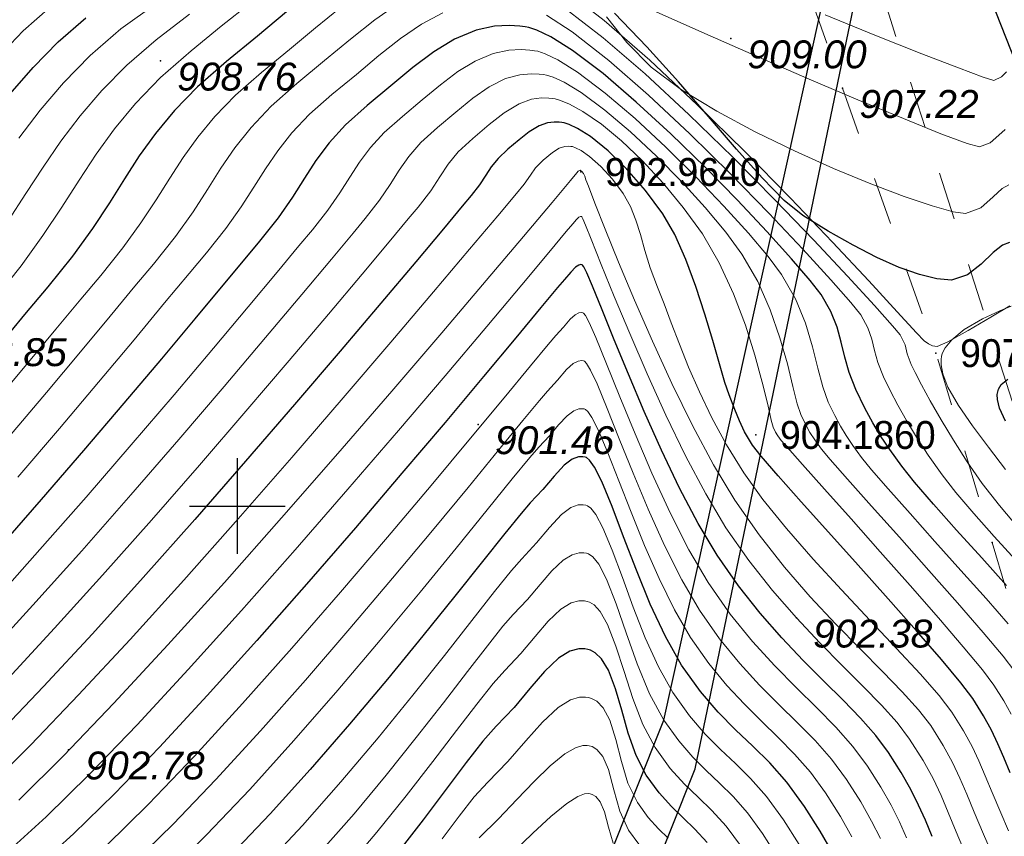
# Model space of a CAD drawing. Header units: millimetres. Extents: x 1490 to 2460, y -539 to 1142.
# Tile 25 of 28: x 2228 to 2259, y 1015 to 1041. Entities that reach past the tile are written whole.
import ezdxf

# ---------------------------------------------------------------- set-up
doc = ezdxf.new("R2010")
doc.units = ezdxf.units.MM
doc.linetypes.add('Auto_Street_NotBorder_Line_m1', pattern=[3, 1.5, -1.5])
for name, color, linetype in [('(001) Сетка', 92, 'Continuous'), ('(004) Точки рельефа', 7, 'Continuous'), ('(031) Горизонтали', 42, 'Continuous'), ('(035) Откосы', 7, 'Continuous'), ('Отметка', 7, 'Continuous'), ('Пикет', 7, 'Continuous')]:
    doc.layers.add(name, color=color, linetype=linetype)
doc.layers.add('(032) Горизонтали утолщенные', color=32, linetype='Continuous', lineweight=30)
doc.layers.add('AUTO#_ROADS_EXIST_L', color=7, linetype='Continuous', lineweight=15, true_color=0x000000)
doc.styles.add('D-431', font='txt')

# ---------------------------------------------------------------- blocks, each defined once
blk = doc.blocks.new('Setka')
at = {"layer": '(001) Сетка'}
for p, q in [((0, 1.5), (0, -1.5)), ((-1.5, 0), (1.5, 0))]:
    blk.add_line(p, q, dxfattribs=at)

msp = doc.modelspace()

# ---------------------------------------------------------------- linework, layer by layer
at = {"layer": '(004) Точки рельефа', "color": 7, "linetype": 'ByBlock', "lineweight": -2}
for p in [(2250.348, 1040.468, 909.001), (2232.468, 1039.771, 908.759), (2253.858, 1038.913, 907.221), (2242.432, 1028.374, 901.457), (2258.548, 1024.67, 906.367), (2252.407, 1022.312, 902.379), (2229.587, 1018.177, 902.781)]:
    msp.add_point(p, dxfattribs=at)
at = {"layer": '(031) Горизонтали', "color": 42, "linetype": 'Continuous', "lineweight": 0}
for points, elevation in [([(2259.097, 1032.093), (2258.507, 1031.741), (2257.789, 1031.321), (2257.158, 1030.966), (2256.827, 1030.814), (2256.676, 1030.833), (2256.553, 1030.898), (2256.411, 1030.995), (2256.17, 1031.248), (2255.572, 1031.9), (2254.675, 1032.872), (2253.539, 1034.086), (2252.225, 1035.464), (2250.792, 1036.927), (2249.3, 1038.396), (2247.808, 1039.793), (2246.377, 1041.039), (2245.066, 1042.056)], 907.5), ([(2238.107, 1041.435), (2237.331, 1040.809), (2236.515, 1040.126), (2235.64, 1039.403), (2234.824, 1038.691), (2234.17, 1038.022), (2233.636, 1037.378), (2233.18, 1036.741), (2232.76, 1036.094), (2232.333, 1035.417), (2231.858, 1034.695), (2231.293, 1033.909), (2230.595, 1033.042), (2229.968, 1032.299), (2229.186, 1031.361), (2228.274, 1030.267), (2227.259, 1029.054)], 907.5), ([(2235.298, 1041.589), (2234.376, 1040.853), (2233.434, 1040.089), (2232.474, 1039.249), (2231.686, 1038.437), (2231.027, 1037.64), (2230.451, 1036.842), (2229.915, 1036.028), (2229.374, 1035.185), (2228.783, 1034.296), (2228.099, 1033.348), (2227.276, 1032.326)], 908.5), ([(2227.358, 1039.874), (2228.168, 1040.708), (2229.021, 1041.463)], 910.5), ([(2239.946, 1041.576), (2239.191, 1041.06), (2238.423, 1040.455), (2237.615, 1039.781), (2236.743, 1039.059), (2235.937, 1038.35), (2235.308, 1037.686), (2234.802, 1037.046), (2234.366, 1036.405), (2233.946, 1035.743), (2233.49, 1035.036), (2232.944, 1034.263), (2232.254, 1033.4), (2231.668, 1032.704), (2230.892, 1031.772), (2229.957, 1030.649), (2228.893, 1029.378), (2227.734, 1028.006)], 907), ([(2232.354, 1041.584), (2231.227, 1040.776), (2230.267, 1039.935), (2229.433, 1039.085), (2228.698, 1038.222), (2228.032, 1037.344)], 909.5), ([(2259.386, 1025.114), (2258.774, 1025.832), (2258.237, 1026.524), (2257.767, 1027.2), (2257.333, 1027.876), (2256.943, 1028.522), (2256.606, 1029.112), (2256.331, 1029.616), (2256.127, 1030.006), (2256.004, 1030.255), (2255.885, 1030.592), (2255.816, 1030.871), (2255.665, 1031.18), (2255.423, 1031.467), (2254.854, 1032.104), (2254.013, 1033.021), (2252.956, 1034.148), (2251.737, 1035.416), (2250.411, 1036.754), (2249.036, 1038.092), (2247.664, 1039.36), (2246.353, 1040.489), (2245.156, 1041.409)], 907), ([(2258.955, 1037.618), (2258.759, 1037.438), (2258.487, 1037.198), (2258.154, 1037.072), (2257.766, 1037.179), (2256.938, 1037.488), (2255.762, 1037.959), (2254.332, 1038.552), (2252.739, 1039.227), (2251.079, 1039.946), (2249.442, 1040.668), (2247.922, 1041.353)], 909), ([(2233.377, 1041.23), (2232.331, 1040.433), (2231.412, 1039.631), (2230.629, 1038.838), (2229.951, 1038.047), (2229.349, 1037.25), (2228.792, 1036.441), (2228.25, 1035.613), (2227.691, 1034.758)], 909), ([(2241.324, 1041.277), (2240.653, 1040.921), (2239.991, 1040.469), (2239.318, 1039.939), (2238.61, 1039.348), (2237.846, 1038.716), (2237.14, 1038.095), (2236.589, 1037.513), (2236.146, 1036.952), (2235.764, 1036.391), (2235.396, 1035.81), (2234.996, 1035.191), (2234.518, 1034.513), (2233.913, 1033.757), (2233.368, 1033.109), (2232.598, 1032.183), (2231.639, 1031.031), (2230.528, 1029.703), (2229.301, 1028.25), (2227.994, 1026.722)], 906.5), ([(2259.28, 1024.126), (2258.609, 1024.865), (2257.967, 1025.586), (2257.406, 1026.244), (2256.975, 1026.794), (2256.544, 1027.408), (2256.174, 1027.974), (2255.857, 1028.497), (2255.584, 1028.983), (2255.348, 1029.436), (2255.139, 1029.862), (2254.961, 1030.312), (2254.86, 1030.693), (2254.778, 1031.044), (2254.652, 1031.405), (2254.424, 1031.813), (2254.112, 1032.201), (2253.489, 1032.91), (2252.614, 1033.867), (2251.546, 1034.998), (2250.344, 1036.229), (2249.067, 1037.486), (2247.774, 1038.696), (2246.523, 1039.785), (2245.374, 1040.68), (2244.568, 1041.205)], 906.5), ([(2259.065, 1035.88), (2258.858, 1035.767), (2258.578, 1035.51), (2258.189, 1035.166), (2257.712, 1034.986), (2257.321, 1035.042), (2256.661, 1035.226), (2255.782, 1035.523), (2254.737, 1035.918), (2253.575, 1036.397), (2252.35, 1036.946), (2251.112, 1037.548), (2249.912, 1038.191), (2248.802, 1038.859), (2247.859, 1039.575), (2247.092, 1040.35), (2246.452, 1041.15)], 908.5), ([(2258.997, 1039.422), (2258.84, 1039.272), (2258.596, 1039.158), (2258.269, 1039.26), (2257.487, 1039.549), (2256.341, 1039.993), (2254.918, 1040.558), (2253.308, 1041.211)], 909.5), ([(2259.048, 1022.12), (2258.353, 1022.915), (2257.567, 1023.799), (2256.752, 1024.709), (2255.971, 1025.581), (2255.286, 1026.351), (2254.758, 1026.956), (2254.452, 1027.334), (2254.178, 1027.717), (2253.968, 1028.028), (2253.791, 1028.322), (2253.615, 1028.654), (2253.409, 1029.076), (2253.237, 1029.548), (2253.085, 1030.135), (2252.916, 1030.81), (2252.693, 1031.544), (2252.38, 1032.309), (2251.942, 1033.079), (2251.521, 1033.639), (2250.903, 1034.37), (2250.132, 1035.221), (2249.254, 1036.138), (2248.312, 1037.069), (2247.35, 1037.961), (2246.413, 1038.761), (2245.545, 1039.418), (2244.929, 1039.805), (2244.529, 1039.996), (2244.297, 1040.07), (2244.192, 1040.09), (2244.05, 1040.106), (2243.776, 1040.122), (2243.387, 1040.101), (2242.904, 1039.999), (2242.339, 1039.766), (2241.794, 1039.433), (2241.248, 1039.02), (2240.675, 1038.545), (2240.053, 1038.029), (2239.484, 1037.523), (2239.054, 1037.051), (2238.712, 1036.592), (2238.409, 1036.126), (2238.095, 1035.632), (2237.719, 1035.088), (2237.232, 1034.473), (2236.809, 1033.969), (2236.126, 1033.15), (2235.221, 1032.065), (2234.131, 1030.766), (2232.896, 1029.304), (2231.551, 1027.73), (2230.137, 1026.095), (2228.691, 1024.449), (2227.25, 1022.844)], 905.5), ([(2259.256, 1020.626), (2258.886, 1021.113), (2258.263, 1021.856), (2257.464, 1022.778), (2256.563, 1023.797), (2255.637, 1024.837), (2254.762, 1025.816), (2254.011, 1026.656), (2253.462, 1027.279), (2253.19, 1027.604), (2252.985, 1027.892), (2252.834, 1028.124), (2252.7, 1028.366), (2252.544, 1028.683), (2252.434, 1029.02), (2252.3, 1029.565), (2252.124, 1030.27), (2251.893, 1031.087), (2251.589, 1031.965), (2251.197, 1032.857), (2250.701, 1033.711), (2250.192, 1034.402), (2249.551, 1035.172), (2248.814, 1035.98), (2248.019, 1036.785), (2247.204, 1037.547), (2246.405, 1038.224), (2245.66, 1038.775), (2245.127, 1039.099), (2244.777, 1039.26), (2244.572, 1039.323), (2244.479, 1039.34), (2244.346, 1039.355), (2244.091, 1039.366), (2243.733, 1039.335), (2243.291, 1039.215), (2242.772, 1038.955), (2242.263, 1038.598), (2241.734, 1038.167), (2241.156, 1037.686), (2240.635, 1037.215), (2240.256, 1036.777), (2239.957, 1036.347), (2239.672, 1035.897), (2239.338, 1035.401), (2238.891, 1034.831), (2238.506, 1034.372), (2237.828, 1033.559), (2236.901, 1032.449), (2235.766, 1031.099), (2234.466, 1029.564), (2233.043, 1027.901), (2231.541, 1026.167), (2230.001, 1024.416), (2228.467, 1022.707), (2226.98, 1021.094)], 905), ([(2259.138, 1019.291), (2258.908, 1019.709), (2258.597, 1020.204), (2258.238, 1020.68), (2257.638, 1021.405), (2256.861, 1022.31), (2255.973, 1023.326), (2255.038, 1024.384), (2254.122, 1025.414), (2253.288, 1026.347), (2252.601, 1027.115), (2252.126, 1027.647), (2251.928, 1027.874), (2251.828, 1028.016), (2251.757, 1028.135), (2251.679, 1028.29), (2251.62, 1028.513), (2251.508, 1029), (2251.339, 1029.694), (2251.107, 1030.542), (2250.808, 1031.486), (2250.437, 1032.471), (2249.99, 1033.442), (2249.46, 1034.344), (2248.862, 1035.17), (2248.226, 1035.942), (2247.573, 1036.645), (2246.923, 1037.263), (2246.296, 1037.782), (2245.714, 1038.186), (2245.295, 1038.417), (2245.013, 1038.531), (2244.845, 1038.577), (2244.766, 1038.591), (2244.646, 1038.604), (2244.418, 1038.608), (2244.101, 1038.566), (2243.711, 1038.428), (2243.248, 1038.146), (2242.778, 1037.774), (2242.259, 1037.342), (2241.802, 1036.92), (2241.486, 1036.528), (2241.227, 1036.132), (2240.943, 1035.697), (2240.551, 1035.189), (2240.237, 1034.814), (2239.637, 1034.096), (2238.791, 1033.084), (2237.735, 1031.829), (2236.508, 1030.379), (2235.148, 1028.787), (2233.695, 1027.101), (2232.185, 1025.371), (2230.656, 1023.649), (2229.149, 1021.983), (2227.699, 1020.424)], 904.5), ([(2259.056, 1015.638), (2258.818, 1016.195), (2258.544, 1016.835), (2258.328, 1017.363), (2258.131, 1017.828), (2257.916, 1018.281), (2257.645, 1018.775), (2257.278, 1019.358), (2256.88, 1019.878), (2256.287, 1020.554), (2255.548, 1021.352), (2254.711, 1022.241), (2253.824, 1023.185), (2252.937, 1024.153), (2252.098, 1025.11), (2251.354, 1026.024), (2250.755, 1026.862), (2250.221, 1027.737), (2249.761, 1028.586), (2249.367, 1029.4), (2249.03, 1030.172), (2248.739, 1030.893), (2248.486, 1031.555), (2248.261, 1032.151), (2248.055, 1032.672), (2247.828, 1033.28), (2247.658, 1033.828), (2247.517, 1034.325), (2247.376, 1034.782), (2247.206, 1035.207), (2246.978, 1035.609), (2246.638, 1036.062), (2246.274, 1036.458), (2245.917, 1036.776), (2245.656, 1036.96), (2245.484, 1037.049), (2245.385, 1037.083), (2245.34, 1037.091), (2245.271, 1037.098), (2245.144, 1037.09), (2244.972, 1037.034), (2244.757, 1036.896), (2244.465, 1036.656), (2244.229, 1036.417), (2244.075, 1036.185), (2243.869, 1035.904), (2243.628, 1035.615), (2243.044, 1034.916), (2242.163, 1033.867), (2241.031, 1032.526), (2239.693, 1030.952), (2238.195, 1029.203), (2236.583, 1027.338), (2234.902, 1025.416), (2233.198, 1023.496), (2231.517, 1021.636), (2229.903, 1019.896), (2228.403, 1018.333), (2227.062, 1017.007)], 903.5), ([(2258.516, 1014.973), (2258.277, 1015.531), (2257.981, 1016.22), (2257.749, 1016.787), (2257.537, 1017.288), (2257.306, 1017.776), (2257.013, 1018.307), (2256.619, 1018.936), (2256.238, 1019.432), (2255.726, 1019.997), (2255.106, 1020.632), (2254.403, 1021.338), (2253.64, 1022.117), (2252.842, 1022.971), (2252.032, 1023.902), (2251.236, 1024.911), (2250.477, 1026), (2249.813, 1027.103), (2249.15, 1028.341), (2248.504, 1029.654), (2247.891, 1030.984), (2247.328, 1032.273), (2246.829, 1033.462), (2246.412, 1034.492), (2246.093, 1035.305), (2245.886, 1035.842), (2245.81, 1036.045), (2245.771, 1036.155), (2245.737, 1036.242), (2245.678, 1036.301), (2245.627, 1036.342), (2245.569, 1036.312), (2245.528, 1036.262), (2245.326, 1036.018), (2244.751, 1035.332), (2243.854, 1034.265), (2242.685, 1032.882), (2241.292, 1031.245), (2239.724, 1029.418), (2238.033, 1027.463), (2236.266, 1025.444), (2234.472, 1023.424), (2232.703, 1021.466), (2231.006, 1019.634), (2229.431, 1017.989), (2228.028, 1016.597)], 903), ([(2257.735, 1014.866), (2257.419, 1015.604), (2257.169, 1016.212), (2256.943, 1016.748), (2256.695, 1017.271), (2256.382, 1017.84), (2255.959, 1018.513), (2255.571, 1019.026), (2255.077, 1019.576), (2254.495, 1020.173), (2253.843, 1020.822), (2253.141, 1021.533), (2252.407, 1022.312), (2251.659, 1023.168), (2250.917, 1024.107), (2250.199, 1025.138), (2249.565, 1026.198), (2248.93, 1027.394), (2248.312, 1028.669), (2247.724, 1029.963), (2247.181, 1031.22), (2246.699, 1032.38), (2246.291, 1033.386), (2245.974, 1034.178), (2245.795, 1034.618), (2245.709, 1034.817), (2245.677, 1034.88), (2245.669, 1034.889), (2245.642, 1034.89), (2245.591, 1034.869), (2245.517, 1034.795), (2245.4, 1034.663), (2245.192, 1034.417), (2244.643, 1033.759), (2243.798, 1032.748), (2242.7, 1031.443), (2241.396, 1029.901), (2239.93, 1028.182), (2238.347, 1026.343), (2236.691, 1024.444), (2235.007, 1022.541), (2233.34, 1020.694), (2231.735, 1018.962), (2230.237, 1017.402), (2228.89, 1016.072), (2227.738, 1015.032)], 902.5), ([(2258.967, 1026.965), (2258.431, 1027.662), (2257.927, 1028.333), (2257.492, 1028.964), (2257.161, 1029.544), (2256.996, 1029.963), (2256.942, 1030.247), (2256.944, 1030.42), (2256.957, 1030.501), (2256.983, 1030.593), (2257.073, 1030.773), (2257.285, 1031.031), (2257.672, 1031.345), (2258.239, 1031.681), (2258.79, 1031.94), (2259.14, 1032.082)], 907.5), ([(2255.865, 1015.414), (2255.64, 1015.92), (2255.383, 1016.437), (2255.06, 1017.005), (2254.64, 1017.667), (2254.18, 1018.283), (2253.645, 1018.882), (2253.049, 1019.487), (2252.407, 1020.12), (2251.731, 1020.807), (2251.036, 1021.569), (2250.336, 1022.431), (2249.644, 1023.415), (2249.039, 1024.443), (2248.446, 1025.608), (2247.88, 1026.842), (2247.351, 1028.077), (2246.873, 1029.244), (2246.457, 1030.276), (2246.117, 1031.103), (2245.908, 1031.573), (2245.792, 1031.789), (2245.735, 1031.861), (2245.713, 1031.873), (2245.67, 1031.879), (2245.587, 1031.871), (2245.469, 1031.813), (2245.313, 1031.67), (2245.107, 1031.426), (2244.866, 1031.163), (2244.621, 1030.878), (2244.066, 1030.207), (2243.242, 1029.209), (2242.193, 1027.942), (2240.96, 1026.465), (2239.587, 1024.837), (2238.115, 1023.115), (2236.587, 1021.359), (2235.046, 1019.627), (2233.533, 1017.978), (2232.091, 1016.47), (2230.763, 1015.162)], 901.5), ([(2255.04, 1015.395), (2254.767, 1015.942), (2254.425, 1016.544), (2253.981, 1017.245), (2253.513, 1017.879), (2252.998, 1018.463), (2252.445, 1019.025), (2251.861, 1019.596), (2251.254, 1020.204), (2250.631, 1020.88), (2249.999, 1021.654), (2249.366, 1022.553), (2248.811, 1023.502), (2248.274, 1024.576), (2247.764, 1025.713), (2247.288, 1026.85), (2246.856, 1027.926), (2246.477, 1028.878), (2246.158, 1029.644), (2245.952, 1030.08), (2245.829, 1030.283), (2245.763, 1030.353), (2245.736, 1030.366), (2245.678, 1030.374), (2245.567, 1030.362), (2245.407, 1030.284), (2245.199, 1030.092), (2244.922, 1029.766), (2244.599, 1029.413), (2244.35, 1029.126), (2243.828, 1028.493), (2243.072, 1027.568), (2242.115, 1026.401), (2240.995, 1025.045), (2239.748, 1023.552), (2238.409, 1021.974), (2237.015, 1020.362), (2235.602, 1018.769), (2234.206, 1017.246), (2232.862, 1015.846), (2231.608, 1014.62)], 901), ([(2254.151, 1015.447), (2253.79, 1016.082), (2253.322, 1016.822), (2252.845, 1017.475), (2252.351, 1018.043), (2251.841, 1018.563), (2251.316, 1019.071), (2250.777, 1019.602), (2250.225, 1020.192), (2249.662, 1020.876), (2249.088, 1021.692), (2248.583, 1022.561), (2248.102, 1023.543), (2247.648, 1024.583), (2247.226, 1025.624), (2246.84, 1026.608), (2246.496, 1027.481), (2246.198, 1028.184), (2245.996, 1028.587), (2245.867, 1028.777), (2245.792, 1028.844), (2245.758, 1028.858), (2245.7, 1028.867), (2245.587, 1028.863), (2245.425, 1028.805), (2245.216, 1028.649), (2244.95, 1028.361), (2244.662, 1028.016), (2244.332, 1027.663), (2244.049, 1027.338), (2243.498, 1026.664), (2242.716, 1025.698), (2241.742, 1024.496), (2240.611, 1023.115), (2239.361, 1021.612), (2238.03, 1020.043), (2236.654, 1018.465), (2235.27, 1016.934), (2233.916, 1015.508), (2232.629, 1014.242)], 900.5), ([(2252.491, 1015.204), (2252.003, 1015.977), (2251.472, 1016.707), (2250.974, 1017.276), (2250.496, 1017.749), (2250.025, 1018.19), (2249.549, 1018.664), (2249.056, 1019.235), (2248.532, 1019.968), (2248.08, 1020.775), (2247.669, 1021.688), (2247.295, 1022.644), (2246.952, 1023.58), (2246.636, 1024.431), (2246.342, 1025.135), (2246.12, 1025.548), (2245.96, 1025.75), (2245.855, 1025.825), (2245.803, 1025.843), (2245.721, 1025.856), (2245.563, 1025.849), (2245.335, 1025.768), (2245.04, 1025.549), (2244.667, 1025.144), (2244.262, 1024.66), (2243.798, 1024.162), (2243.476, 1023.797), (2242.946, 1023.135), (2242.235, 1022.228), (2241.371, 1021.127), (2240.38, 1019.883), (2239.29, 1018.547), (2238.128, 1017.171), (2236.921, 1015.804), (2235.697, 1014.499)], 899.5), ([(2251.739, 1014.927), (2251.343, 1015.554), (2250.871, 1016.204), (2250.428, 1016.71), (2250.002, 1017.131), (2249.583, 1017.524), (2249.159, 1017.945), (2248.72, 1018.454), (2248.255, 1019.107), (2247.807, 1019.934), (2247.418, 1020.872), (2247.074, 1021.838), (2246.758, 1022.75), (2246.455, 1023.526), (2246.211, 1023.992), (2246.023, 1024.224), (2245.892, 1024.313), (2245.825, 1024.335), (2245.747, 1024.348), (2245.595, 1024.349), (2245.375, 1024.291), (2245.092, 1024.119), (2244.741, 1023.784), (2244.376, 1023.358), (2243.979, 1022.885), (2243.531, 1022.412), (2243.206, 1022.047), (2242.721, 1021.438), (2242.095, 1020.625), (2241.345, 1019.651), (2240.49, 1018.557), (2239.549, 1017.383), (2238.538, 1016.171), (2237.476, 1014.962)], 899), ([(2250.684, 1015.131), (2250.204, 1015.782), (2249.756, 1016.274), (2249.325, 1016.686), (2248.895, 1017.098), (2248.45, 1017.591), (2247.977, 1018.245), (2247.595, 1018.968), (2247.278, 1019.785), (2247.004, 1020.625), (2246.748, 1021.42), (2246.486, 1022.099), (2246.255, 1022.511), (2246.063, 1022.721), (2245.922, 1022.804), (2245.847, 1022.828), (2245.759, 1022.842), (2245.588, 1022.843), (2245.341, 1022.778), (2245.022, 1022.584), (2244.627, 1022.206), (2244.216, 1021.727), (2243.768, 1021.195), (2243.264, 1020.662), (2242.896, 1020.251), (2242.388, 1019.609), (2241.755, 1018.78), (2241.013, 1017.806), (2240.175, 1016.729), (2239.257, 1015.592), (2238.274, 1014.438)], 898.5), ([(2248.389, 1015.402), (2248.08, 1015.698), (2247.761, 1016.052), (2247.421, 1016.522), (2247.128, 1017.13), (2246.922, 1017.813), (2246.75, 1018.497), (2246.556, 1019.108), (2246.35, 1019.493), (2246.148, 1019.698), (2245.984, 1019.785), (2245.892, 1019.812), (2245.797, 1019.828), (2245.607, 1019.824), (2245.323, 1019.74), (2244.94, 1019.501), (2244.447, 1019.041), (2243.924, 1018.458), (2243.356, 1017.812), (2242.73, 1017.161), (2242.309, 1016.701), (2241.834, 1016.099), (2241.302, 1015.382)], 897.5), ([(2247.469, 1015.22), (2247.143, 1015.66), (2246.871, 1016.256), (2246.686, 1016.921), (2246.515, 1017.553), (2246.338, 1017.965), (2246.156, 1018.185), (2246.003, 1018.278), (2245.914, 1018.305), (2245.847, 1018.315), (2245.707, 1018.309), (2245.479, 1018.24), (2245.146, 1018.048), (2244.687, 1017.672), (2244.184, 1017.184), (2243.643, 1016.619), (2243.068, 1016.015), (2242.463, 1015.411)], 897), ([(2246.659, 1015.249), (2246.52, 1015.752), (2246.391, 1016.229), (2246.257, 1016.541), (2246.119, 1016.707), (2246.003, 1016.777), (2245.937, 1016.797), (2245.885, 1016.804), (2245.766, 1016.79), (2245.554, 1016.707), (2245.214, 1016.494), (2244.712, 1016.088), (2244.141, 1015.564), (2243.519, 1014.96)], 896.5)]:
    msp.add_lwpolyline(points, dxfattribs=dict(at, elevation=elevation))
at = {"layer": '(032) Горизонтали утолщенные', "color": 32, "linetype": 'Continuous', "lineweight": 30}
for points, elevation in [([(2236.418, 1041.307), (2235.509, 1040.549), (2234.537, 1039.746), (2233.631, 1038.956), (2232.905, 1038.213), (2232.312, 1037.498), (2231.806, 1036.791), (2231.339, 1036.072), (2230.866, 1035.322), (2230.339, 1034.52), (2229.711, 1033.647), (2228.935, 1032.684), (2228.207, 1031.82), (2227.338, 1030.78)], 908), ([(2227.751, 1038.733), (2228.474, 1039.565), (2229.26, 1040.362), (2230.124, 1041.119)], 910), ([(2259.086, 1034.077), (2258.868, 1033.99), (2258.581, 1033.762), (2258.204, 1033.394), (2257.777, 1033.061), (2257.27, 1032.9), (2256.816, 1032.934), (2256.265, 1033.069), (2255.633, 1033.297), (2254.934, 1033.607), (2254.187, 1033.989), (2253.405, 1034.432), (2252.606, 1034.927), (2252.029, 1035.396), (2251.333, 1036.108), (2250.534, 1037.003), (2249.654, 1038.024), (2248.71, 1039.113), (2247.72, 1040.212), (2246.705, 1041.264)], 908), ([(2258.997, 1023.327), (2258.219, 1024.19), (2257.432, 1025.064), (2256.706, 1025.879), (2256.11, 1026.568), (2255.713, 1027.064), (2255.335, 1027.592), (2255.046, 1028.022), (2254.802, 1028.429), (2254.559, 1028.886), (2254.274, 1029.469), (2254.061, 1029.999), (2253.924, 1030.486), (2253.815, 1030.952), (2253.687, 1031.419), (2253.492, 1031.91), (2253.183, 1032.446), (2252.84, 1032.89), (2252.258, 1033.569), (2251.485, 1034.424), (2250.565, 1035.399), (2249.545, 1036.438), (2248.471, 1037.484), (2247.389, 1038.481), (2246.345, 1039.371), (2245.386, 1040.099), (2244.71, 1040.526), (2244.273, 1040.736), (2244.019, 1040.818), (2243.905, 1040.839), (2243.735, 1040.859), (2243.407, 1040.878), (2242.942, 1040.853), (2242.363, 1040.731), (2241.686, 1040.452), (2241.035, 1040.053), (2240.38, 1039.558), (2239.695, 1038.991), (2238.95, 1038.372), (2238.268, 1037.766), (2237.753, 1037.201), (2237.345, 1036.652), (2236.982, 1036.095), (2236.606, 1035.503), (2236.156, 1034.851), (2235.573, 1034.115), (2235.112, 1033.567), (2234.424, 1032.74), (2233.541, 1031.68), (2232.497, 1030.433), (2231.325, 1029.043), (2230.059, 1027.558), (2228.733, 1026.022), (2227.379, 1024.481)], 906), ([(2259.107, 1017.451), (2258.907, 1017.938), (2258.725, 1018.367), (2258.527, 1018.786), (2258.276, 1019.242), (2257.937, 1019.781), (2257.564, 1020.276), (2256.956, 1021.003), (2256.177, 1021.901), (2255.286, 1022.907), (2254.345, 1023.959), (2253.415, 1024.994), (2252.558, 1025.95), (2251.835, 1026.766), (2251.306, 1027.377), (2251.033, 1027.723), (2250.784, 1028.14), (2250.622, 1028.484), (2250.481, 1028.842), (2250.301, 1029.299), (2250.169, 1029.684), (2249.996, 1030.271), (2249.784, 1031.006), (2249.535, 1031.832), (2249.252, 1032.697), (2248.937, 1033.546), (2248.592, 1034.324), (2248.219, 1034.977), (2247.675, 1035.712), (2247.094, 1036.376), (2246.508, 1036.946), (2245.95, 1037.395), (2245.547, 1037.653), (2245.281, 1037.779), (2245.124, 1037.828), (2245.053, 1037.841), (2244.972, 1037.85), (2244.818, 1037.853), (2244.604, 1037.824), (2244.341, 1037.731), (2244.029, 1037.541), (2243.712, 1037.29), (2243.362, 1036.999), (2243.054, 1036.714), (2242.84, 1036.45), (2242.666, 1036.183), (2242.475, 1035.889), (2242.21, 1035.546), (2241.932, 1035.215), (2241.34, 1034.506), (2240.477, 1033.476), (2239.383, 1032.177), (2238.101, 1030.666), (2236.672, 1028.995), (2235.139, 1027.22), (2233.544, 1025.394), (2231.928, 1023.573), (2230.333, 1021.81), (2228.802, 1020.16), (2227.375, 1018.678)], 904), ([(2256.662, 1015.462), (2256.452, 1015.969), (2256.241, 1016.445), (2255.999, 1016.932), (2255.695, 1017.467), (2255.3, 1018.09), (2254.903, 1018.621), (2254.423, 1019.163), (2253.874, 1019.728), (2253.27, 1020.328), (2252.625, 1020.975), (2251.954, 1021.682), (2251.27, 1022.459), (2250.588, 1023.32), (2249.921, 1024.277), (2249.332, 1025.265), (2248.747, 1026.381), (2248.179, 1027.569), (2247.64, 1028.775), (2247.143, 1029.947), (2246.698, 1031.029), (2246.319, 1031.967), (2246.016, 1032.708), (2245.838, 1033.122), (2245.746, 1033.311), (2245.705, 1033.371), (2245.691, 1033.381), (2245.653, 1033.385), (2245.582, 1033.37), (2245.479, 1033.299), (2245.339, 1033.143), (2245.133, 1032.913), (2244.92, 1032.663), (2244.4, 1032.038), (2243.612, 1031.09), (2242.596, 1029.873), (2241.393, 1028.439), (2240.041, 1026.842), (2238.579, 1025.135), (2237.049, 1023.37), (2235.489, 1021.601), (2233.938, 1019.88), (2232.438, 1018.261), (2231.026, 1016.796), (2229.743, 1015.539), (2228.629, 1014.543)], 902), ([(2258.961, 1028.475), (2258.776, 1028.881), (2258.711, 1029.153), (2258.708, 1029.317), (2258.72, 1029.394), (2258.745, 1029.479), (2258.833, 1029.625), (2259.038, 1029.795)], 908), ([(2253.535, 1014.953), (2253.155, 1015.621), (2252.662, 1016.399), (2252.109, 1017.156), (2251.57, 1017.766), (2251.037, 1018.294), (2250.503, 1018.801), (2249.958, 1019.352), (2249.397, 1020.007), (2248.81, 1020.83), (2248.301, 1021.727), (2247.827, 1022.744), (2247.39, 1023.81), (2246.99, 1024.853), (2246.628, 1025.801), (2246.305, 1026.581), (2246.076, 1027.036), (2245.921, 1027.255), (2245.825, 1027.333), (2245.78, 1027.351), (2245.71, 1027.362), (2245.575, 1027.356), (2245.38, 1027.287), (2245.128, 1027.099), (2244.808, 1026.753), (2244.462, 1026.338), (2244.065, 1025.912), (2243.779, 1025.587), (2243.269, 1024.959), (2242.565, 1024.077), (2241.697, 1022.99), (2240.693, 1021.745), (2239.582, 1020.392), (2238.395, 1018.978), (2237.161, 1017.553), (2235.908, 1016.164), (2234.666, 1014.86)], 900), ([(2249.612, 1015.268), (2249.227, 1015.69), (2248.857, 1016.044), (2248.487, 1016.398), (2248.106, 1016.822), (2247.699, 1017.384), (2247.382, 1018.002), (2247.138, 1018.697), (2246.934, 1019.413), (2246.738, 1020.09), (2246.516, 1020.672), (2246.3, 1021.031), (2246.103, 1021.217), (2245.952, 1021.296), (2245.87, 1021.32), (2245.772, 1021.337), (2245.582, 1021.337), (2245.307, 1021.264), (2244.952, 1021.049), (2244.513, 1020.629), (2244.055, 1020.096), (2243.558, 1019.504), (2242.997, 1018.912), (2242.58, 1018.449), (2242.053, 1017.778), (2241.425, 1016.943), (2240.703, 1015.984), (2239.896, 1014.944)], 898)]:
    msp.add_lwpolyline(points, dxfattribs=dict(at, elevation=elevation))
at = {"layer": '(035) Откосы', "elevation": 910.2}
msp.add_lwpolyline([(2338.61, 840.649), (2336.178, 844.15), (2328.662, 863.643), (2319.658, 886.542), (2308.772, 914.129), (2301.626, 932.493), (2296.353, 945.905), (2283.342, 978.656), (2274.46, 1000.861), (2265.246, 1024.629), (2258.529, 1041.655), (2254.47, 1051.942)], dxfattribs=at)
at = {"color": 1, "lineweight": 30, "elevation": 879.5}
for points in [[(2193.203, 964.755), (2203.861, 975.15), (2224.907, 984.349), (2235.217, 986.141), (2240.185, 994.896), (2249.239, 1017.577), (2255.456, 1047.478), (2240.396, 1063.31)], [(2192.219, 966.285), (2202.877, 976.68), (2223.923, 985.879), (2234.233, 987.671), (2239.201, 996.426), (2248.255, 1019.107), (2254.419, 1046.986), (2239.613, 1062.739)]]:
    msp.add_lwpolyline(points, dxfattribs=at)
at = {"layer": 'AUTO#_ROADS_EXIST_L', "color": 18, "linetype": 'Auto_Street_NotBorder_Line_m1', "lineweight": 15, "true_color": 0x000000, "elevation": 910.22, "flags": 128}
msp.add_lwpolyline([(2223.117, 1056.502), (2235.632, 1059.519), (2242.76, 1059.915), (2245.928, 1058.965), (2247.512, 1056.927), (2256.784, 1030.61), (2271.901, 979.695), (2285.809, 930.632), (2294.022, 902.612), (2299.832, 880.227), (2300.587, 876.569), (2301.792, 869.383), (2301.761, 867.762), (2301.31, 866.973), (2300.993, 866.303), (2299.753, 865.957), (2298.926, 865.93), (2290.26, 879.817), (2269.401, 916.299), (2243.994, 966.786), (2236.898, 978.87), (2233.332, 981.444), (2230.491, 982.698), (2226.66, 983.424), (2222.302, 983.358), (2218.472, 982.632), (2216.226, 981.246), (2214.64, 979.926), (2213.254, 978.011), (2212.329, 975.041), (2211.735, 971.344), (2223.602, 937.217), (2244.099, 871.683), (2244.797, 863.667), (2244.704, 860.949), (2242.764, 852.586), (2241.129, 850.506), (2238.327, 850.484)], dxfattribs=at)
at = {"layer": 'AUTO#_ROADS_EXIST_L', "color": 18, "linetype": 'Auto_Street_NotBorder_Line_m1', "lineweight": 15, "true_color": 0x000000, "flags": 128}
msp.add_lwpolyline([(2247.581, 849.093), (2251.885, 855.331), (2252.257, 860.632), (2250.314, 867.29), (2225.669, 942.532), (2216.711, 966.41), (2215.51, 971.951), (2215.797, 974.979), (2216.596, 976.921), (2218.254, 978.634), (2221.286, 979.902), (2226.887, 980.473), (2230.372, 979.56), (2234.419, 977.088), (2244.852, 959.476), (2262.054, 923.625), (2278.834, 893.805), (2292.674, 868.602), (2293.731, 866.66), (2295.534, 863.958), (2297.955, 862.606), (2300.152, 862.325), (2303.307, 863.507), (2305.334, 865.421), (2305.559, 866.66), (2298.225, 896.532), (2287.566, 931.893), (2275.423, 974.244), (2263.912, 1014.226), (2253.071, 1048.255), (2252.294, 1052.375), (2252.345, 1055.408), (2252.768, 1056.009), (2253.453, 1056.184), (2255.214, 1052.199)], dxfattribs=at)
at = {"layer": 'Пикет', "color": 7}
for p in [(2245.648, 1036.288, 902.964), (2256.784, 1030.61, 907.451), (2251.136, 1028.044, 904.186)]:
    msp.add_point(p, dxfattribs=at)

# ---------------------------------------------------------------- block references
at = {"layer": '(001) Сетка'}
msp.add_blockref('Setka', (2234.877, 1025.816), dxfattribs=at)

# ---------------------------------------------------------------- texts
at = {"layer": '(004) Точки рельефа', "color": 7, "linetype": 'ByBlock', "ltscale": 0.5, "char_height": 0.875, "attachment_point": 4, "style": 'D-431'}
for s, insert in [('{\\fArial|b0|i1|c204|p32;909.00}', (2250.873, 1039.968, 909.001)), ('{\\fArial|b0|i1|c204|p32;908.76}', (2232.993, 1039.271, 908.759)), ('{\\fArial|b0|i1|c204|p32;907.22}', (2254.383, 1038.413, 907.221)), ('{\\fArial|b0|i1|c204|p32;908.85}', (2225.791, 1030.633, 908.845)), ('{\\fArial|b0|i1|c204|p32;901.46}', (2242.957, 1027.874, 901.457)), ('{\\fArial|b0|i1|c204|p32;902.38}', (2252.932, 1021.812, 902.379)), ('{\\fArial|b0|i1|c204|p32;902.78}', (2230.112, 1017.677, 902.781))]:
    msp.add_mtext(s, dxfattribs=dict(at, insert=insert))
at = {"layer": 'Отметка', "style": 'D-431'}
for s, p in [('902.9640', (2246.406, 1035.85, 902.964)), ('907.4510', (2257.542, 1030.172, 907.451)), ('904.1860', (2251.894, 1027.606, 904.186))]:
    msp.add_text(s, height=0.875, dxfattribs=at).set_placement(p)

doc.saveas('drawing.dxf')
